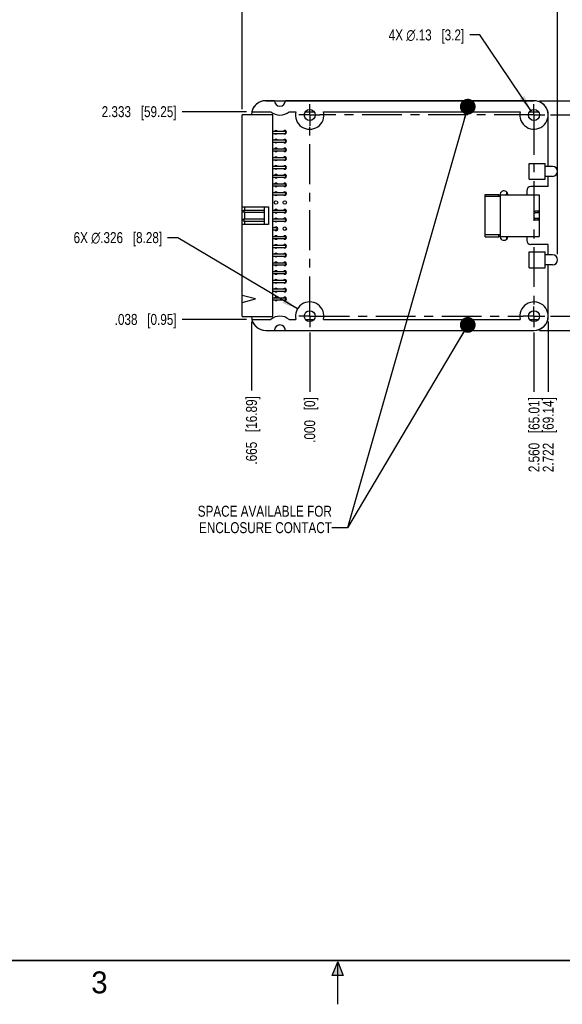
# Model space of a CAD drawing. Header units: inches. Extents: x 0 to 22, y 0 to 17.
# Tile 2 of 11: x 7.4 to 13.6, y 0 to 11.2. Entities that reach past the tile are written whole.
import ezdxf

# ---------------------------------------------------------------- set-up
doc = ezdxf.new("R2010")
doc.units = ezdxf.units.IN
doc.header["$LTSCALE"] = 1.21
doc.header["$MEASUREMENT"] = 0
doc.linetypes.add('CENTER', pattern=[0.6, 0.375, -0.075, 0.075, -0.075])
doc.layers.get('0').update_dxf_attribs({"linetype": 'CONTINUOUS'})
for name, color, linetype in [('02___PRT_ALL_AXES', 7, 'CONTINUOUS'), ('03___PRT_ALL_CURVES', 7, 'CONTINUOUS'), ('DETAIL', 7, 'CONTINUOUS'), ('DIMENSIONS', 7, 'CONTINUOUS')]:
    doc.layers.add(name, color=color, linetype=linetype)
doc.styles.get("Standard").update_dxf_attribs({"font": 'txt', "width": 0.8})
doc.styles.add('TEXTSTYLE_2', font='txt')
doc.dimstyles.new('DIMSTYLE_1', dxfattribs={"dimtxt": 0.125, "dimasz": 0.18, "dimexe": 0.18, "dimexo": 0.0625, "dimgap": 0.09, "dimtad": 0, "dimtih": 1, "dimtoh": 1, "dimdec": 3, "dimzin": 4, "dimdsep": 46, "dimtxsty": 'STANDARD', "dimblk": '_FILLED', "dimblk1": '_FILLED', "dimblk2": '_FILLED', "dimcen": 0.09, "dimadec": 0, "dimazin": 0, "dimtp": 0.01, "dimtm": 0.01, "dimtfac": 1, "dimtdec": 3, "dimtofl": 0, "dimtmove": 0, "dimatfit": 3, "dimldrblk": '_FILLED', "dimfxl": 1, "dimtolj": 1, "dimtzin": 4, "dimarcsym": 0})
doc.dimstyles.new('DIMSTYLE_2', dxfattribs={"dimtxt": 0.125, "dimasz": 0.18, "dimexe": 0.18, "dimexo": 0.0625, "dimgap": 0.09, "dimtad": 0, "dimtih": 1, "dimtoh": 1, "dimdec": 3, "dimzin": 4, "dimdsep": 46, "dimtxsty": 'STANDARD', "dimblk": '_FILLED', "dimblk1": '_FILLED', "dimblk2": '_FILLED', "dimcen": 0.09, "dimadec": 0, "dimazin": 0, "dimtp": 0.01, "dimtm": 0.01, "dimtfac": 1, "dimtdec": 3, "dimtofl": 0, "dimtmove": 0, "dimatfit": 3, "dimldrblk": '_FILLED', "dimfxl": 1, "dimtolj": 1, "dimtzin": 4, "dimarcsym": 0})
doc.dimstyles.new('DIMSTYLE_3', dxfattribs={"dimtxt": 0.125, "dimasz": 0.18, "dimexe": 0.18, "dimexo": 0.0625, "dimgap": 0.09, "dimtad": 0, "dimtih": 1, "dimtoh": 1, "dimzin": 4, "dimdsep": 46, "dimtxsty": 'STANDARD', "dimblk": '_FILLED', "dimblk1": '_FILLED', "dimblk2": '_FILLED', "dimcen": 0.09, "dimadec": 0, "dimazin": 0, "dimtp": 0.01, "dimtm": 0.01, "dimtfac": 1, "dimtofl": 0, "dimtmove": 0, "dimatfit": 3, "dimldrblk": '_FILLED', "dimfxl": 1, "dimtolj": 1, "dimtzin": 4, "dimarcsym": 0})
doc.dimstyles.new('DIMSTYLE_4', dxfattribs={"dimtxt": 0.125, "dimasz": 0.18, "dimexe": 0.18, "dimexo": 0.0625, "dimgap": 0.09, "dimtad": 0, "dimtih": 1, "dimtoh": 1, "dimdec": 3, "dimzin": 4, "dimdsep": 46, "dimtxsty": 'STANDARD', "dimblk": '_FILLED', "dimblk1": '_FILLED', "dimblk2": '_FILLED', "dimcen": 0.09, "dimadec": 0, "dimazin": 0, "dimtp": 0.01, "dimtm": 0.01, "dimtfac": 1, "dimtdec": 3, "dimtofl": 0, "dimtmove": 0, "dimatfit": 3, "dimldrblk": '_FILLED', "dimfxl": 1, "dimtolj": 1, "dimtzin": 4, "dimarcsym": 0})
doc.dimstyles.get("Standard").update_dxf_attribs({"dimtxt": 0.125, "dimasz": 0.18, "dimexe": 0.18, "dimexo": 0.0625, "dimgap": 0.09, "dimtad": 0, "dimtih": 1, "dimtoh": 1, "dimdec": 3, "dimzin": 4, "dimdsep": 46, "dimtxsty": 'STANDARD', "dimblk": '_FILLED', "dimblk1": '_FILLED', "dimblk2": '_FILLED', "dimcen": 0.09, "dimadec": 0, "dimazin": 0, "dimtol": 1, "dimtp": 0.01, "dimtm": 0.01, "dimtfac": 1, "dimtdec": 3, "dimtofl": 0, "dimtmove": 0, "dimatfit": 3, "dimldrblk": '_FILLED', "dimfxl": 1, "dimtolj": 1, "dimtzin": 4, "dimarcsym": 0})

# ---------------------------------------------------------------- blocks, each defined once
blk = doc.blocks.new('*D2')
at = {"layer": 'DIMENSIONS', "color": 2, "linetype": 'CONTINUOUS'}
blk.add_line((10.681, 7.662), (10.681, 6.988), dxfattribs=at)
at = {"layer": 'DIMENSIONS', "color": 2, "linetype": 'CONTINUOUS', "insert": (10.618, 6.925), "char_height": 0.125, "width": 0.825, "attachment_point": 3, "rotation": 90, "line_spacing_factor": 0.9}
blk.add_mtext('.000{\\Ftxt.shx;\\W1.000000;\\H0.125000; }[0]', dxfattribs=at)
blk = doc.blocks.new('_FILLED')
at = {"color": 0, "linetype": 'BYBLOCK'}
blk.add_solid([(0, 0), (-1, 0.174), (-1, -0.174)], dxfattribs=at)
blk = doc.blocks.new('*D3')
at = {"layer": 'DIMENSIONS', "color": 2, "linetype": 'CONTINUOUS'}
blk.add_line((13.403, 7.787), (13.403, 6.988), dxfattribs=at)
at = {"layer": 'DIMENSIONS', "color": 2, "linetype": 'CONTINUOUS', "insert": (13.34, 6.925), "char_height": 0.125, "width": 1.325, "attachment_point": 3, "rotation": 90, "line_spacing_factor": 0.9}
blk.add_mtext('2.722{\\Ftxt.shx;\\W1.000000;\\H0.125000; }[69.14]', dxfattribs=at)
blk = doc.blocks.new('*D4')
at = {"layer": 'DIMENSIONS', "color": 2, "linetype": 'CONTINUOUS'}
blk.add_line((13.428, 10.145), (14.183, 10.145), dxfattribs=at)
at = {"layer": 'DIMENSIONS', "color": 2, "linetype": 'CONTINUOUS', "insert": (14.245, 10.207), "char_height": 0.125, "width": 1.325, "attachment_point": 1, "line_spacing_factor": 0.9}
blk.add_mtext('2.295{\\Ftxt.shx;\\W1.000000;\\H0.125000; }[58.29]', dxfattribs=at)
blk = doc.blocks.new('*D5')
at = {"layer": 'DIMENSIONS', "color": 2, "linetype": 'CONTINUOUS'}
blk.add_line((13.428, 7.85), (14.183, 7.85), dxfattribs=at)
at = {"layer": 'DIMENSIONS', "color": 2, "linetype": 'CONTINUOUS', "insert": (14.245, 7.912), "char_height": 0.125, "width": 0.825, "attachment_point": 1, "line_spacing_factor": 0.9}
blk.add_mtext('.000{\\Ftxt.shx;\\W1.000000;\\H0.125000; }[0]', dxfattribs=at)
blk = doc.blocks.new('*D6')
at = {"layer": 'DIMENSIONS', "color": 2, "linetype": 'CONTINUOUS'}
blk.add_line((13.303, 10.307), (14.183, 10.307), dxfattribs=at)
at = {"layer": 'DIMENSIONS', "color": 2, "linetype": 'CONTINUOUS', "insert": (14.245, 10.37), "char_height": 0.125, "width": 1.325, "attachment_point": 1, "line_spacing_factor": 0.9}
blk.add_mtext('2.458{\\Ftxt.shx;\\W1.000000;\\H0.125000; }[62.42]', dxfattribs=at)
blk = doc.blocks.new('*D7')
at = {"layer": 'DIMENSIONS', "color": 2, "linetype": 'CONTINUOUS'}
blk.add_line((13.24, 7.662), (13.24, 6.988), dxfattribs=at)
at = {"layer": 'DIMENSIONS', "color": 2, "linetype": 'CONTINUOUS', "insert": (13.178, 6.925), "char_height": 0.125, "width": 1.325, "attachment_point": 3, "rotation": 90, "line_spacing_factor": 0.9}
blk.add_mtext('2.560{\\Ftxt.shx;\\W1.000000;\\H0.125000; }[65.01]', dxfattribs=at)
blk = doc.blocks.new('*D8')
at = {"layer": 'DIMENSIONS', "color": 2, "linetype": 'CONTINUOUS'}
blk.add_line((10.016, 7.785), (10.016, 7), dxfattribs=at)
at = {"layer": 'DIMENSIONS', "color": 2, "linetype": 'CONTINUOUS', "insert": (9.953, 6.937), "char_height": 0.125, "width": 1.225, "attachment_point": 3, "rotation": 90, "line_spacing_factor": 0.9}
blk.add_mtext('.665{\\Ftxt.shx;\\W1.000000;\\H0.125000; }[16.89]', dxfattribs=at)
blk = doc.blocks.new('*D9')
at = {"layer": 'DIMENSIONS', "color": 2, "linetype": 'CONTINUOUS'}
for p, q in [((15.631, 10.307), (15.894, 10.307)), ((15.769, 10.307), (15.769, 9.122)), ((15.769, 7.687), (15.769, 8.685)), ((13.303, 7.687), (15.894, 7.687))]:
    blk.add_line(p, q, dxfattribs=at)
at = {"layer": 'DIMENSIONS', "color": 2, "linetype": 'CONTINUOUS', "xscale": 0.18, "yscale": 0.18, "zscale": 0.18}
for p, rotation in [((15.769, 10.307), 90), ((15.769, 7.687), 270)]:
    blk.add_blockref('_FILLED', p, dxfattribs=dict(at, rotation=rotation))
at = {"layer": 'DIMENSIONS', "color": 2, "linetype": 'CONTINUOUS', "insert": (15.669, 9.06), "char_height": 0.125, "width": 0.7, "attachment_point": 2, "line_spacing_factor": 0.9}
blk.add_mtext('2.620\\P[66.55]', dxfattribs=at)
blk = doc.blocks.new('*D10')
at = {"layer": 'DIMENSIONS', "color": 2, "linetype": 'CONTINUOUS'}
for p, q in [((9.911, 10.21), (9.911, 11.932)), ((13.509, 8.555), (13.509, 11.932)), ((9.911, 11.807), (10.985, 11.807)), ((13.509, 11.807), (12.435, 11.807))]:
    blk.add_line(p, q, dxfattribs=at)
at = {"layer": 'DIMENSIONS', "color": 2, "linetype": 'CONTINUOUS', "xscale": 0.18, "yscale": 0.18, "zscale": 0.18, "rotation": 180}
blk.add_blockref('_FILLED', (9.911, 11.807), dxfattribs=at)
at = {"layer": 'DIMENSIONS', "color": 2, "linetype": 'CONTINUOUS', "xscale": 0.18, "yscale": 0.18, "zscale": 0.18}
blk.add_blockref('_FILLED', (13.509, 11.807), dxfattribs=at)
at = {"layer": 'DIMENSIONS', "color": 2, "linetype": 'CONTINUOUS', "insert": (11.71, 11.87), "char_height": 0.125, "width": 1.325, "attachment_point": 2, "line_spacing_factor": 0.9}
blk.add_mtext('3.598{\\Ftxt.shx;\\W1.000000;\\H0.125000; }[91.39]', dxfattribs=at)
blk = doc.blocks.new('*D11')
at = {"layer": 'DIMENSIONS', "color": 2, "linetype": 'CONTINUOUS'}
for p, q in [((12.624, 11.057), (12.507, 11.057)), ((13.205, 10.196), (12.624, 11.057))]:
    blk.add_line(p, q, dxfattribs=at)
at = {"layer": 'DIMENSIONS', "color": 2, "linetype": 'CONTINUOUS', "xscale": 0.18, "yscale": 0.18, "zscale": 0.18, "rotation": 304.0096691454}
blk.add_blockref('_FILLED', (13.205, 10.196), dxfattribs=at)
at = {"layer": 'DIMENSIONS', "color": 2, "linetype": 'CONTINUOUS', "insert": (12.444, 11.12), "char_height": 0.125, "width": 1.39167, "attachment_point": 3, "line_spacing_factor": 0.9}
blk.add_mtext('4X \\Fgdt;{\\Fgdt;n}\\Ftxt;.13{\\Ftxt.shx;\\W1.000000;\\H0.125000; }[3.2]', dxfattribs=at)
blk = doc.blocks.new('*D17')
at = {"layer": 'DIMENSIONS', "color": 2, "linetype": 'CONTINUOUS'}
blk.add_line((9.958, 7.812), (9.223, 7.812), dxfattribs=at)
at = {"layer": 'DIMENSIONS', "color": 2, "linetype": 'CONTINUOUS', "insert": (9.161, 7.875), "char_height": 0.125, "width": 1.125, "attachment_point": 3, "line_spacing_factor": 0.9}
blk.add_mtext('.038{\\Ftxt.shx;\\W1.000000;\\H0.125000; }[0.95]', dxfattribs=at)
blk = doc.blocks.new('*D18')
at = {"layer": 'DIMENSIONS', "color": 2, "linetype": 'CONTINUOUS'}
blk.add_line((9.958, 10.182), (9.223, 10.182), dxfattribs=at)
at = {"layer": 'DIMENSIONS', "color": 2, "linetype": 'CONTINUOUS', "insert": (9.161, 10.245), "char_height": 0.125, "width": 1.325, "attachment_point": 3, "line_spacing_factor": 0.9}
blk.add_mtext('2.333{\\Ftxt.shx;\\W1.000000;\\H0.125000; }[59.25]', dxfattribs=at)
blk = doc.blocks.new('*D19')
at = {"layer": 'DIMENSIONS', "color": 2, "linetype": 'CONTINUOUS'}
for p, q in [((9.176, 8.745), (9.058, 8.745)), ((10.541, 7.933), (9.176, 8.745))]:
    blk.add_line(p, q, dxfattribs=at)
at = {"layer": 'DIMENSIONS', "color": 2, "linetype": 'CONTINUOUS', "xscale": 0.18, "yscale": 0.18, "zscale": 0.18, "rotation": 329.2465269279}
blk.add_blockref('_FILLED', (10.541, 7.933), dxfattribs=at)
at = {"layer": 'DIMENSIONS', "color": 2, "linetype": 'CONTINUOUS', "insert": (8.996, 8.808), "char_height": 0.125, "width": 1.59167, "attachment_point": 3, "line_spacing_factor": 0.9}
blk.add_mtext('6X \\Fgdt;{\\Fgdt;n}\\Ftxt;.326{\\Ftxt.shx;\\W1.000000;\\H0.125000; }[8.28]', dxfattribs=at)

msp = doc.modelspace()

# ---------------------------------------------------------------- hatches: boundary and pattern name
at = {"linetype": 'CONTINUOUS'}
msp.add_hatch(color=2, dxfattribs=at).paths.add_polyline_path([(10.9375, 0.3287), (11, 0.485), (11.0625, 0.3287)])

# ---------------------------------------------------------------- linework, layer by layer
at = {"color": 7, "linetype": 'CONTINUOUS'}
for p, q in [((10.2782, 10.307), (10.1782, 10.307)), ((13.2402, 10.307), (10.4032, 10.307)), ((9.9107, 7.847), (9.9107, 10.147)), ((10.2607, 10.147), (9.9107, 10.147)), ((10.2607, 7.847), (10.2607, 10.147)), ((13.4027, 9.5585), (13.4027, 10.1445)), ((10.2607, 9.9595), (10.4082, 9.9595)), ((10.2607, 9.9345), (10.4082, 9.9345)), ((10.4082, 9.9345), (10.4082, 9.9595)), ((10.2607, 9.8595), (10.4082, 9.8595)), ((10.2607, 9.8345), (10.4082, 9.8345)), ((10.4082, 9.8345), (10.4082, 9.8595)), ((10.2607, 9.7595), (10.4082, 9.7595)), ((10.2607, 9.7345), (10.4082, 9.7345)), ((10.2607, 9.6595), (10.4082, 9.6595)), ((10.4082, 9.7345), (10.4082, 9.7595)), ((10.4082, 9.6345), (10.4082, 9.6595)), ((10.2607, 9.6345), (10.4082, 9.6345)), ((10.2607, 9.5595), (10.4082, 9.5595)), ((10.4082, 9.5345), (10.4082, 9.5595)), ((13.1857, 9.592), (13.3667, 9.592)), ((13.1857, 9.411), (13.1857, 9.592)), ((13.3667, 9.411), (13.3667, 9.592)), ((13.4517, 9.5585), (13.3667, 9.5585)), ((10.2607, 9.5345), (10.4082, 9.5345)), ((10.2607, 9.4595), (10.4082, 9.4595)), ((10.2607, 9.4345), (10.4082, 9.4345)), ((10.4082, 9.4345), (10.4082, 9.4595)), ((13.4517, 9.4445), (13.3667, 9.4445)), ((13.4027, 9.327), (13.4027, 9.4445)), ((10.2607, 9.3595), (10.4082, 9.3595)), ((10.2607, 9.3345), (10.4082, 9.3345)), ((10.4082, 9.3345), (10.4082, 9.3595)), ((13.1857, 9.411), (13.3667, 9.411)), ((13.4027, 9.327), (13.2047, 9.327)), ((10.2607, 9.2595), (10.4082, 9.2595)), ((10.2607, 9.2345), (10.4082, 9.2345)), ((10.4082, 9.2345), (10.4082, 9.2595)), ((12.6826, 9.2384), (12.8401, 9.2384)), ((12.6826, 8.7557), (12.6826, 9.2384)), ((12.6826, 9.2175), (12.8558, 9.2175)), ((12.8401, 9.2175), (12.8401, 9.2384)), ((12.8558, 9.234), (13.3007, 9.234)), ((12.8558, 9.234), (12.8558, 8.7601)), ((12.8598, 9.234), (12.8628, 9.2635)), ((12.92, 9.2384), (12.9397, 9.2384)), ((12.92, 9.234), (12.92, 9.2384)), ((12.9317, 9.2384), (12.929, 9.2653)), ((12.9397, 9.2384), (12.9494, 9.234)), ((13.1577, 9.28), (13.1577, 9.234)), ((13.3007, 9.234), (13.3007, 8.7601)), ((9.9107, 9.097), (10.2107, 9.097)), ((9.9107, 9.053), (9.9332, 9.0595)), ((9.9107, 9.041), (9.9332, 9.0345)), ((9.9332, 9.0345), (9.9332, 9.0595)), ((9.9332, 9.0595), (10.1607, 9.0595)), ((9.9332, 9.0345), (10.1607, 9.0345)), ((9.9357, 9.097), (9.9357, 9.0595)), ((9.9357, 9.0345), (9.9357, 8.9595)), ((10.1607, 9.097), (10.1607, 8.897)), ((10.2107, 9.097), (10.2107, 8.897)), ((10.2607, 9.0595), (10.4082, 9.0595)), ((10.2607, 9.0345), (10.4082, 9.0345)), ((10.4082, 9.0345), (10.4082, 9.0595)), ((13.3007, 9.0462), (13.2554, 9.0462)), ((13.3007, 9.0266), (13.2554, 9.0266)), ((13.2849, 9.0462), (13.2849, 9.0266)), ((13.2882, 9.0462), (13.2882, 9.0266)), ((9.9107, 8.953), (9.9332, 8.9595)), ((9.9107, 8.941), (9.9332, 8.9345)), ((10.2107, 8.897), (9.9107, 8.897)), ((9.9332, 8.9345), (9.9332, 8.9595)), ((9.9332, 8.9595), (10.1607, 8.9595)), ((9.9332, 8.9345), (10.1607, 8.9345)), ((9.9357, 8.9345), (9.9357, 8.897)), ((10.2607, 8.9595), (10.4082, 8.9595)), ((10.2607, 8.9345), (10.4082, 8.9345)), ((10.4082, 8.9345), (10.4082, 8.9595)), ((13.2554, 8.9675), (13.3007, 8.9675)), ((13.2554, 8.9478), (13.3007, 8.9478)), ((13.2849, 8.9675), (13.2849, 8.9478)), ((13.2882, 8.9675), (13.2882, 8.9478)), ((10.2607, 8.8595), (10.3082, 8.8595)), ((10.2607, 8.8345), (10.3082, 8.8345)), ((10.3082, 8.8345), (10.3082, 8.8595)), ((12.8558, 8.7766), (12.6826, 8.7766)), ((12.8401, 8.7557), (12.8401, 8.7766)), ((10.2607, 8.7595), (10.4082, 8.7595)), ((10.2607, 8.7345), (10.4082, 8.7345)), ((10.2607, 8.6595), (10.4082, 8.6595)), ((10.4082, 8.7345), (10.4082, 8.7595)), ((10.4082, 8.6345), (10.4082, 8.6595)), ((12.6826, 8.7557), (12.8401, 8.7557)), ((12.8558, 8.7601), (13.3007, 8.7601)), ((12.8628, 8.7306), (12.8598, 8.7601)), ((12.92, 8.7557), (12.92, 8.7601)), ((12.9397, 8.7557), (12.92, 8.7557)), ((12.929, 8.7288), (12.9317, 8.7557)), ((12.9494, 8.7601), (12.9397, 8.7557)), ((13.1577, 8.7601), (13.1577, 8.714)), ((13.4027, 8.667), (13.2047, 8.667)), ((13.4027, 8.5495), (13.4027, 8.667)), ((10.2607, 8.6345), (10.4082, 8.6345)), ((10.2607, 8.5595), (10.4082, 8.5595)), ((10.4082, 8.5345), (10.4082, 8.5595)), ((13.1857, 8.583), (13.3667, 8.583)), ((13.1857, 8.402), (13.1857, 8.583)), ((13.3667, 8.402), (13.3667, 8.583)), ((13.4517, 8.5495), (13.3667, 8.5495)), ((10.2607, 8.5345), (10.4082, 8.5345)), ((10.2607, 8.4595), (10.4082, 8.4595)), ((10.2607, 8.4345), (10.4082, 8.4345)), ((10.4082, 8.4345), (10.4082, 8.4595)), ((13.4517, 8.4355), (13.3667, 8.4355)), ((13.4027, 7.8495), (13.4027, 8.4355)), ((10.2607, 8.3595), (10.4082, 8.3595)), ((10.2607, 8.3345), (10.4082, 8.3345)), ((10.4082, 8.3345), (10.4082, 8.3595)), ((13.1857, 8.402), (13.3667, 8.402)), ((10.2607, 8.2595), (10.4082, 8.2595)), ((10.2607, 8.2345), (10.4082, 8.2345)), ((10.4082, 8.2345), (10.4082, 8.2595)), ((10.0607, 8.047), (9.9107, 8.087)), ((10.2607, 8.1595), (10.4082, 8.1595)), ((10.2607, 8.1345), (10.4082, 8.1345)), ((10.4082, 8.1345), (10.4082, 8.1595)), ((9.9107, 8.007), (10.0607, 8.047)), ((10.2607, 8.0595), (10.4082, 8.0595)), ((10.2607, 8.0345), (10.4082, 8.0345)), ((10.4082, 8.0345), (10.4082, 8.0595)), ((9.9107, 7.847), (10.2607, 7.847)), ((10.1782, 7.687), (10.2782, 7.687)), ((10.4032, 7.687), (13.2402, 7.687))]:
    msp.add_line(p, q, dxfattribs=at)
at = {"color": 2, "linetype": 'CONTINUOUS'}
for p, q in [((10.9375, 0.3287), (11, 0.485)), ((11, 0.485), (11.0625, 0.3287)), ((11, 0), (11, 0.485)), ((11.0625, 0.3287), (10.9375, 0.3287))]:
    msp.add_line(p, q, dxfattribs=at)
at = {"color": 7, "linetype": 'CONTINUOUS', "const_width": 0.02}
msp.add_lwpolyline([(0.5, 0.5), (21.5, 0.5)], dxfattribs=at)
at = {"color": 7, "linetype": 'CONTINUOUS'}
for centre, radius in [((10.6807, 10.1445), 0.0625), ((13.2402, 10.1445), 0.0625), ((10.2957, 9.147), 0.02), ((10.3957, 9.147), 0.02), ((10.3957, 8.847), 0.02), ((10.6807, 7.8495), 0.0625), ((13.2402, 7.8495), 0.0625)]:
    msp.add_circle(centre, radius, dxfattribs=at)
for centre, radius, start, end in [((10.1782, 10.1445), 0.1625, 90, 179.11849), ((10.3407, 10.307), 0.0625, 180, 360), ((13.2402, 10.1445), 0.1625, 0, 90), ((10.2957, 9.947), 0.02, 38.70601, 141.29399), ((10.2957, 9.947), 0.02, 218.70601, 321.29399), ((10.3957, 9.947), 0.02, 218.70601, 141.29399), ((10.2957, 9.847), 0.02, 38.70601, 141.29399), ((10.2957, 9.847), 0.02, 218.70601, 321.29399), ((10.3957, 9.847), 0.02, 218.70601, 141.29399), ((10.2957, 9.747), 0.02, 38.70601, 141.29399), ((10.2957, 9.747), 0.02, 218.70601, 321.29399), ((10.2957, 9.647), 0.02, 38.70601, 141.29399), ((10.3957, 9.747), 0.02, 218.70601, 141.29399), ((10.3957, 9.647), 0.02, 218.70601, 141.29399), ((10.2957, 9.647), 0.02, 218.70601, 321.29399), ((10.2957, 9.547), 0.02, 38.70601, 141.29399), ((10.3957, 9.547), 0.02, 218.70601, 141.29399), ((13.4517, 9.5015), 0.057, 270, 90), ((10.2957, 9.547), 0.02, 218.70601, 321.29399), ((10.2957, 9.447), 0.02, 38.70601, 141.29399), ((10.2957, 9.447), 0.02, 218.70601, 321.29399), ((10.3957, 9.447), 0.02, 218.70601, 141.29399), ((10.2957, 9.347), 0.02, 38.70601, 141.29399), ((10.2957, 9.347), 0.02, 218.70601, 321.29399), ((10.3957, 9.347), 0.02, 218.70601, 141.29399), ((13.2047, 9.28), 0.047, 90, 180), ((10.2957, 9.247), 0.02, 38.70601, 141.29399), ((10.2957, 9.247), 0.02, 218.70601, 321.29399), ((10.3957, 9.247), 0.02, 218.70601, 141.29399), ((12.8967, 9.234), 0.045, 4.4959, 201.55228), ((10.2957, 9.047), 0.02, 38.70601, 141.29399), ((10.2957, 9.047), 0.02, 218.70601, 321.29399), ((10.3957, 9.047), 0.02, 218.70601, 141.29399), ((13.2554, 9.0364), 0.00984, 90, 270), ((10.2957, 8.947), 0.02, 38.70601, 141.29399), ((10.2957, 8.947), 0.02, 218.70601, 321.29399), ((10.3957, 8.947), 0.02, 218.70601, 141.29399), ((13.2554, 8.9577), 0.00984, 90, 270), ((10.2957, 8.847), 0.02, 218.70601, 141.29399), ((10.2957, 8.747), 0.02, 38.70601, 141.29399), ((10.3957, 8.747), 0.02, 218.70601, 141.29399), ((12.8967, 8.76), 0.045, 158.44772, 355.5041), ((10.2957, 8.747), 0.02, 218.70601, 321.29399), ((10.2957, 8.647), 0.02, 38.70601, 141.29399), ((10.3957, 8.647), 0.02, 218.70601, 141.29399), ((13.2047, 8.714), 0.047, 180, 270), ((10.2957, 8.647), 0.02, 218.70601, 321.29399), ((10.2957, 8.547), 0.02, 38.70601, 141.29399), ((10.3957, 8.547), 0.02, 218.70601, 141.29399), ((13.4517, 8.4925), 0.057, 270, 90), ((10.2957, 8.547), 0.02, 218.70601, 321.29399), ((10.2957, 8.447), 0.02, 38.70601, 141.29399), ((10.2957, 8.447), 0.02, 218.70601, 321.29399), ((10.3957, 8.447), 0.02, 218.70601, 141.29399), ((10.2957, 8.347), 0.02, 38.70601, 141.29399), ((10.2957, 8.347), 0.02, 218.70601, 321.29399), ((10.3957, 8.347), 0.02, 218.70601, 141.29399), ((10.2957, 8.247), 0.02, 38.70601, 141.29399), ((10.2957, 8.247), 0.02, 218.70601, 321.29399), ((10.3957, 8.247), 0.02, 218.70601, 141.29399), ((10.2957, 8.147), 0.02, 38.70601, 141.29399), ((10.2957, 8.147), 0.02, 218.70601, 321.29399), ((10.3957, 8.147), 0.02, 218.70601, 141.29399), ((10.2957, 8.047), 0.02, 38.70601, 141.29399), ((10.2957, 8.047), 0.02, 218.70601, 321.29399), ((10.3957, 8.047), 0.02, 218.70601, 141.29399), ((10.1782, 7.8495), 0.1625, 180.88151, 270), ((13.2402, 7.8495), 0.1625, 270, 360), ((10.3407, 7.687), 0.0625, 0, 180)]:
    msp.add_arc(centre, radius, start, end, dxfattribs=at)
at = {"layer": '02___PRT_ALL_AXES', "color": 7, "linetype": 'CENTER'}
for p, q in [((10.6807, 10.1445), (10.6807, 10.2696)), ((13.2402, 10.1445), (13.2402, 10.2696)), ((10.6807, 10.1445), (10.5556, 10.1445)), ((10.6807, 10.1445), (10.6807, 10.0195)), ((10.6807, 10.1445), (10.7942, 10.1445)), ((13.2402, 10.1445), (10.7942, 10.1445)), ((13.2402, 10.1445), (13.3652, 10.1445)), ((13.2402, 10.1445), (13.2402, 7.9612)), ((10.6807, 7.8495), (10.6807, 10.0195)), ((13.2402, 7.8495), (13.2402, 7.9612)), ((10.6807, 7.8495), (10.5556, 7.8495)), ((10.6807, 7.8495), (10.6807, 7.7245)), ((10.6807, 7.8495), (13.1151, 7.8495)), ((13.2402, 7.8495), (13.1151, 7.8495)), ((13.2402, 7.8495), (13.3652, 7.8495)), ((13.2402, 7.8495), (13.2402, 7.7245))]:
    msp.add_line(p, q, dxfattribs=at)
at = {"layer": '03___PRT_ALL_CURVES', "color": 4, "linetype": 'CONTINUOUS'}
for p, q in [((10.1782, 10.307), (13.2402, 10.307)), ((10.0201, 10.182), (10.2361, 10.182)), ((10.4453, 10.182), (10.522, 10.182)), ((10.6307, 10.182), (10.7306, 10.182)), ((10.8393, 10.182), (13.0821, 10.182)), ((13.1902, 10.182), (13.2901, 10.182)), ((10.0201, 7.812), (10.2368, 7.812)), ((10.4445, 7.812), (10.522, 7.812)), ((10.6307, 7.812), (10.7306, 7.812)), ((10.8393, 7.812), (13.0821, 7.812)), ((13.1902, 7.812), (13.2901, 7.812)), ((10.1782, 7.687), (13.2402, 7.687))]:
    msp.add_line(p, q, dxfattribs=at)
for centre, radius, start, end in [((10.1782, 10.1445), 0.1625, 90, 166.65764), ((10.3407, 10.307), 0.0625, 180, 360), ((13.2402, 10.1445), 0.1625, 166.65764, 90), ((10.3407, 10.307), 0.163, 230.07375, 309.92625), ((10.6807, 10.1445), 0.163, 166.69932, 13.30068), ((10.6807, 7.8495), 0.163, 346.69932, 193.30068), ((13.2402, 7.8495), 0.1625, 270, 193.34236), ((10.1782, 7.8495), 0.1625, 193.34236, 270), ((10.3407, 7.687), 0.1625, 50.28486, 129.71514), ((10.3407, 7.687), 0.0625, 0, 180)]:
    msp.add_arc(centre, radius, start, end, dxfattribs=at)

# ---------------------------------------------------------------- texts
at = {"color": 2, "linetype": 'CONTINUOUS', "insert": (8.1875, 0.375), "char_height": 0.25, "width": 0.25, "attachment_point": 1, "line_spacing_factor": 0.9, "style": 'TEXTSTYLE_2'}
msp.add_mtext('3', dxfattribs=at)
at = {"layer": 'DETAIL', "color": 2, "linetype": 'CONTINUOUS', "insert": (10.9334, 5.687), "char_height": 0.125, "width": 1.9, "attachment_point": 3, "line_spacing_factor": 0.9}
msp.add_mtext('SPACE AVAILABLE FOR\\PENCLOSURE CONTACT', dxfattribs=at)

# ---------------------------------------------------------------- dimensions: what is measured, and where the dimension line sits
at = {"layer": 'DIMENSIONS', "color": 2, "linetype": 'CONTINUOUS'}
dim = msp.add_linear_dim(base=(13.5087, 11.807), p1=(9.9107, 10.2095), p2=(13.5087, 8.555), dimstyle='DIMSTYLE_1', dxfattribs=at)
dim.commit()
dim.dimension.update_dxf_attribs({"geometry": '*D10', "text_midpoint": (11.5597, 11.807), "dimtype": 160})
for p1, p2, text, dimstyle, picture, middle in [((13.2052, 10.1963), (13.2751, 10.0927), '4X <>', 'DIMSTYLE_3', '*D11', (11.5486, 11.057)), ((10.5406, 7.9329), (10.8207, 7.7662), '6X <>', 'DIMSTYLE_4', '*D19', (7.9998, 8.7451))]:
    dim = msp.add_diameter_dim_2p(p1=p1, p2=p2, text=text, dimstyle=dimstyle, dxfattribs=at)
    dim.commit()
    dim.dimension.update_dxf_attribs({"geometry": picture, "text_midpoint": middle, "dimtype": 163})
for feature_location, offset, dtype, origin, picture, middle in [((13.3026679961, 10.3070322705), (0.8799285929, 0), 0, (13.2401679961, 7.8495322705), '*D6', (14.907596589, 10.3070322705)), ((9.9575541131, 10.1820322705), (-0.734386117, 0), 0, (10.0200541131, 7.8495322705), '*D18', (8.1981679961, 10.1820322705)), ((13.4277, 10.1445), (0.7549, 0), 0, (13.3652, 7.8495), '*D4', (14.9076, 10.1445)), ((9.957554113, 7.81203227), (-0.734386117, 0), 0, (10.020054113, 7.849532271), '*D17', (8.348167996, 7.81203227)), ((13.4276929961, 7.8495322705), (0.7549035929, 0), 0, (13.3651929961, 7.8495322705), '*D5', (14.657596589, 7.8495322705)), ((10.0157, 7.7845), (0, -0.785), 1, (10.6807, 7.847), '*D8', (10.1501, 6.101)), ((13.4027, 7.787), (0, -0.7991), 1, (10.6807, 7.8495), '*D3', (13.5371, 5.9948)), ((10.6806679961, 7.6620072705), (0, -0.6740563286), 1, (10.6806679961, 7.7245072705), '*D2', (10.7926864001, 6.289451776)), ((13.2401679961, 7.6620072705), (0, -0.6740563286), 1, (10.6806679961, 7.7245072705), '*D7', (13.3745900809, 5.9947519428))]:
    dim = msp.add_ordinate_dim(feature_location=feature_location, offset=offset, dtype=dtype, origin=origin, dimstyle='DIMSTYLE_2', dxfattribs=at)
    dim.commit()
    dim.dimension.update_dxf_attribs({"geometry": picture, "text_midpoint": middle})
dim = msp.add_linear_dim(base=(15.7687, 7.687), p1=(15.6314, 10.307), p2=(13.3027, 7.687), angle=270, dimstyle='DIMSTYLE_1', dxfattribs=at)
dim.commit()
dim.dimension.update_dxf_attribs({"geometry": '*D9', "text_midpoint": (15.6187, 8.9033), "dimtype": 160})

# ---------------------------------------------------------------- leaders
at = {"layer": 'DETAIL', "color": 2, "linetype": 'CONTINUOUS'}
for points in [[(12.4843, 10.2392), (11.1134, 5.437), (10.9334, 5.437)], [(12.4843, 7.7497), (11.1134, 5.437), (10.9334, 5.437)]]:
    msp.add_leader(points, dimstyle='STANDARD', override={"dimtad": 0, "dimldrblk": 'DOT'}, dxfattribs=at)

doc.saveas('drawing.dxf')
